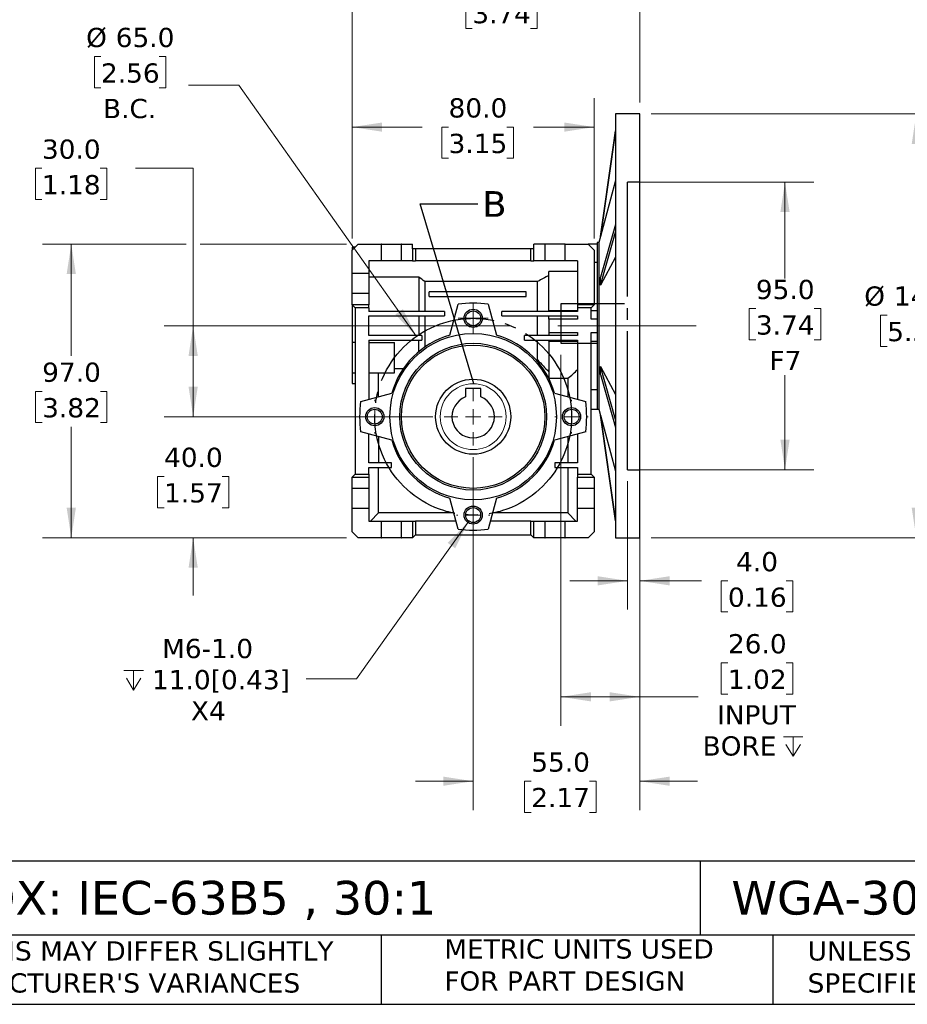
# Model space of a CAD drawing. Header units: millimetres. Extents: x 19 to 819, y 19 to 629.
# Tile 2 of 7: x 243 to 536, y 19 to 344. Entities that reach past the tile are written whole.
import ezdxf

# ---------------------------------------------------------------- set-up
doc = ezdxf.new("R2010")
doc.units = ezdxf.units.MM
doc.header["$LTSCALE"] = 3
for name, pattern in [('SLD-Center', [19.05, 15.24, -1.27, 1.27, -1.27]), ('SLD-Dashed', [1.905, 1.27, -0.635]), ('SLD-Solid', [0])]:
    doc.linetypes.add(name, pattern=pattern)
doc.layers.add('CENTER', color=40, linetype='SLD-Center')
doc.layers.add('HIDDEN', color=102, linetype='SLD-Dashed')
doc.layers.add('TEXT', color=140, linetype='SLD-Solid', lineweight=25)
doc.styles.add('SLDTEXTSTYLE0', font='VERDANA.TTF')
doc.styles.get("Standard").update_dxf_attribs({"font": 'VERDANA.TTF'})
doc.dimstyles.new('SLDDIMSTYLE0', dxfattribs={"dimtxt": 6.474023, "dimasz": 9.906, "dimexe": 0, "dimexo": 0.0625, "dimgap": 1.618506, "dimtad": 0, "dimtih": 1, "dimtoh": 1, "dimdec": 1, "dimrnd": 1e-09, "dimzin": 4, "dimdsep": 46, "dimtxsty": 'SLDTEXTSTYLE0', "dimsah": 1, "dimcen": 0.09, "dimadec": 0, "dimazin": 1, "dimtfac": 1, "dimtdec": 1, "dimtofl": 0, "dimtmove": 0, "dimatfit": 3, "dimfxl": 0, "dimfrac": 2, "dimtolj": 1, "dimtzin": 12, "dimarcsym": 0})
doc.dimstyles.new('SLDDIMSTYLE1', dxfattribs={"dimtxt": 6.474023, "dimasz": 9.906, "dimexe": 0, "dimexo": 0.0625, "dimgap": 1.618506, "dimtad": 0, "dimtih": 1, "dimtoh": 1, "dimdec": 1, "dimrnd": 1e-09, "dimzin": 4, "dimdsep": 46, "dimtxsty": 'SLDTEXTSTYLE0', "dimsah": 1, "dimcen": 0.09, "dimadec": 0, "dimazin": 1, "dimtfac": 1, "dimtdec": 1, "dimtmove": 0, "dimatfit": 0, "dimfxl": 0, "dimfrac": 2, "dimtolj": 1, "dimtzin": 12, "dimarcsym": 0})
doc.dimstyles.new('SLDDIMSTYLE2', dxfattribs={"dimtxt": 6.474023, "dimasz": 9.906, "dimexe": 0, "dimexo": 0.0625, "dimgap": 1.618506, "dimtad": 0, "dimtih": 1, "dimtoh": 1, "dimdec": 1, "dimrnd": 1e-09, "dimzin": 4, "dimdsep": 46, "dimtxsty": 'SLDTEXTSTYLE0', "dimsah": 1, "dimcen": 0, "dimadec": 0, "dimazin": 1, "dimtfac": 1, "dimtdec": 1, "dimtofl": 0, "dimtmove": 0, "dimatfit": 3, "dimfxl": 0, "dimfrac": 2, "dimtolj": 1, "dimtzin": 12, "dimarcsym": 0})
doc.dimstyles.new('SLDDIMSTYLE3', dxfattribs={"dimtxt": 6.474023, "dimasz": 9.906, "dimexe": 0, "dimexo": 0.0625, "dimgap": 1.618506, "dimtad": 0, "dimtih": 1, "dimtoh": 1, "dimdec": 1, "dimrnd": 1e-09, "dimzin": 12, "dimdsep": 46, "dimtxsty": 'SLDTEXTSTYLE0', "dimsah": 1, "dimcen": 0, "dimadec": 0, "dimazin": 3, "dimtfac": 1, "dimtdec": 1, "dimtofl": 0, "dimtmove": 0, "dimatfit": 3, "dimfxl": 0, "dimfrac": 2, "dimtolj": 1, "dimtzin": 12, "dimarcsym": 0})
doc.dimstyles.new('SLDDIMSTYLE4', dxfattribs={"dimtxt": 0.18, "dimasz": 9.906, "dimexe": 0, "dimexo": 0.0625, "dimgap": 0, "dimtad": 0, "dimtih": 1, "dimtoh": 1, "dimdec": 0, "dimrnd": 1e-09, "dimzin": 0, "dimdsep": 46, "dimtxsty": 'Standard', "dimblk1": 'NONE', "dimblk2": 'NONE', "dimsah": 1, "dimcen": 0.09, "dimadec": 0, "dimazin": 0, "dimtfac": 9.906, "dimtdec": 0, "dimtofl": 0, "dimtmove": 0, "dimatfit": 3, "dimldrblk": 'NONE', "dimfxl": 0, "dimfrac": 2, "dimtolj": 1, "dimtzin": 0, "dimarcsym": 0})

# ---------------------------------------------------------------- blocks, each defined once
blk = doc.blocks.new('_D')
at = {"color": 7, "linetype": 'SLD-Solid', "lineweight": 0}
for p, q in [((447.15, 290.65), (504.87, 290.65)), ((495.34, 290.65), (495.34, 258.76)), ((485.72, 248.85), (483.55, 248.85)), ((483.55, 248.85), (483.55, 238.56)), ((504.96, 248.85), (507.14, 248.85)), ((507.14, 248.85), (507.14, 238.56)), ((483.55, 238.56), (485.72, 238.56)), ((507.14, 238.56), (504.96, 238.56)), ((495.34, 195.65), (495.34, 226.82)), ((447.15, 195.65), (504.87, 195.65))]:
    blk.add_line(p, q, dxfattribs=at)
at = {"color": 7, "linetype": 'SLD-Solid', "lineweight": 18}
for points in [[(495.34, 290.65), (493.82, 280.74), (496.87, 280.74)], [(495.34, 195.65), (496.87, 205.55), (493.82, 205.55)]]:
    blk.add_solid(points, dxfattribs=at)
at = {"color": 7, "linetype": 'SLD-Solid', "lineweight": 18, "char_height": 6.35, "attachment_point": 1, "style": 'SLDTEXTSTYLE0'}
for s, insert in [('95.0', (485.72, 258.36)), ('3.74', (485.72, 246.62)), ('F7', (490.22, 234.89))]:
    blk.add_mtext(s, dxfattribs=dict(at, insert=insert))
blk = doc.blocks.new('_D_1')
at = {"color": 7, "linetype": 'SLD-Solid', "lineweight": 0}
for p, q in [((443.34, 191.84), (443.34, 149.41)), ((447.34, 191.84), (447.34, 149.41)), ((443.34, 158.93), (424.29, 158.93)), ((447.34, 158.93), (467.72, 158.93)), ((476.49, 158.93), (474.31, 158.93)), ((474.31, 158.93), (474.31, 148.64)), ((495.73, 158.93), (497.9, 158.93)), ((497.9, 158.93), (497.9, 148.64)), ((474.31, 148.64), (476.49, 148.64)), ((497.9, 148.64), (495.73, 148.64))]:
    blk.add_line(p, q, dxfattribs=at)
at = {"color": 7, "linetype": 'SLD-Solid', "lineweight": 18}
for points in [[(443.34, 158.93), (433.44, 160.46), (433.44, 157.41)], [(447.34, 158.93), (457.25, 157.41), (457.25, 160.46)]]:
    blk.add_solid(points, dxfattribs=at)
at = {"color": 7, "linetype": 'SLD-Solid', "lineweight": 18, "char_height": 6.35, "attachment_point": 1, "style": 'SLDTEXTSTYLE0'}
for s, insert in [('4.0', (479.18, 168.45)), ('0.16', (476.49, 156.71))]:
    blk.add_mtext(s, dxfattribs=dict(at, insert=insert))
blk = doc.blocks.new('_D_2')
at = {"color": 7, "linetype": 'SLD-Solid', "lineweight": 0}
for p, q in [((269.39, 332.09), (267.21, 332.09)), ((267.21, 332.09), (267.21, 321.8)), ((288.62, 332.09), (290.8, 332.09)), ((290.8, 332.09), (290.8, 321.8)), ((314.94, 322.69), (298.27, 322.69)), ((373.59, 239.69), (314.94, 322.69)), ((267.21, 321.8), (269.39, 321.8)), ((290.8, 321.8), (288.62, 321.8))]:
    blk.add_line(p, q, dxfattribs=at)
at = {"color": 7, "linetype": 'SLD-Solid', "lineweight": 18}
blk.add_solid([(373.59, 239.69), (369.12, 248.66), (366.63, 246.9)], dxfattribs=at)
at = {"color": 7, "linetype": 'SLD-Solid', "lineweight": 18, "char_height": 6.35, "attachment_point": 1, "style": 'SLDTEXTSTYLE0'}
for s, insert in [('%%c', (264.5, 341.6)), ('65.0', (274.27, 341.6)), ('2.56', (269.39, 329.86)), ('B.C.', (270.06, 318.12))]:
    blk.add_mtext(s, dxfattribs=dict(at, insert=insert))
blk = doc.blocks.new('_D_3')
at = {"color": 7, "linetype": 'SLD-Solid', "lineweight": 0}
for p, q in [((352.34, 271.96), (352.34, 318.34)), ((432.34, 271.96), (432.34, 318.34)), ((352.34, 308.81), (375.44, 308.81)), ((384.21, 308.81), (382.04, 308.81)), ((382.04, 308.81), (382.04, 298.52)), ((403.45, 308.81), (405.63, 308.81)), ((405.63, 308.81), (405.63, 298.52)), ((432.34, 308.81), (412.22, 308.81)), ((382.04, 298.52), (384.21, 298.52)), ((405.63, 298.52), (403.45, 298.52))]:
    blk.add_line(p, q, dxfattribs=at)
at = {"color": 7, "linetype": 'SLD-Solid', "lineweight": 18}
for points in [[(352.34, 308.81), (362.25, 307.29), (362.25, 310.33)], [(432.34, 308.81), (422.44, 310.33), (422.44, 307.29)]]:
    blk.add_solid(points, dxfattribs=at)
at = {"color": 7, "linetype": 'SLD-Solid', "lineweight": 18, "char_height": 6.35, "attachment_point": 1, "style": 'SLDTEXTSTYLE0'}
for s, insert in [('80.0', (384.21, 318.33)), ('3.15', (384.21, 306.59))]:
    blk.add_mtext(s, dxfattribs=dict(at, insert=insert))
blk = doc.blocks.new('_D_4')
at = {"color": 7, "linetype": 'SLD-Solid', "lineweight": 0}
for p, q in [((249.89, 295.2), (247.72, 295.2)), ((247.72, 295.2), (247.72, 284.91)), ((269.13, 295.2), (271.3, 295.2)), ((271.3, 295.2), (271.3, 284.91)), ((280.8, 295.2), (299.85, 295.2)), ((299.85, 295.2), (299.85, 243.15)), ((247.72, 284.91), (249.89, 284.91)), ((271.3, 284.91), (269.13, 284.91)), ((404.48, 243.15), (290.32, 243.15)), ((299.85, 243.15), (299.85, 213.15)), ((378.99, 213.15), (290.32, 213.15))]:
    blk.add_line(p, q, dxfattribs=at)
at = {"color": 7, "linetype": 'SLD-Solid', "lineweight": 18}
for points in [[(299.85, 243.15), (298.32, 233.24), (301.37, 233.24)], [(299.85, 213.15), (301.37, 223.05), (298.32, 223.05)]]:
    blk.add_solid(points, dxfattribs=at)
at = {"color": 7, "linetype": 'SLD-Solid', "lineweight": 18, "char_height": 6.35, "attachment_point": 1, "style": 'SLDTEXTSTYLE0'}
for s, insert in [('30.0', (249.89, 304.71)), ('1.18', (249.89, 292.97))]:
    blk.add_mtext(s, dxfattribs=dict(at, insert=insert))
blk = doc.blocks.new('_D_5')
at = {"color": 7, "linetype": 'SLD-Solid', "lineweight": 0}
for p, q in [((299.85, 213.15), (299.85, 232.2)), ((378.99, 213.15), (290.32, 213.15)), ((290.23, 193.39), (288.05, 193.39)), ((288.05, 193.39), (288.05, 183.1)), ((309.47, 193.39), (311.64, 193.39)), ((311.64, 193.39), (311.64, 183.1)), ((288.05, 183.1), (290.23, 183.1)), ((311.64, 183.1), (309.47, 183.1)), ((350.53, 173.15), (290.32, 173.15)), ((299.85, 173.15), (299.85, 154.1))]:
    blk.add_line(p, q, dxfattribs=at)
at = {"color": 7, "linetype": 'SLD-Solid', "lineweight": 18}
for points in [[(299.85, 213.15), (301.37, 223.05), (298.32, 223.05)], [(299.85, 173.15), (298.32, 163.24), (301.37, 163.24)]]:
    blk.add_solid(points, dxfattribs=at)
at = {"color": 7, "linetype": 'SLD-Solid', "lineweight": 18, "char_height": 6.35, "attachment_point": 1, "style": 'SLDTEXTSTYLE0'}
for s, insert in [('40.0', (290.23, 202.91)), ('1.57', (290.23, 191.17))]:
    blk.add_mtext(s, dxfattribs=dict(at, insert=insert))
blk = doc.blocks.new('_D_6')
at = {"color": 7, "linetype": 'SLD-Solid', "lineweight": 0}
for p, q in [((297.56, 270.15), (250.06, 270.15)), ((259.59, 270.15), (259.59, 233.25)), ((350.53, 270.15), (302.13, 270.15)), ((249.97, 221.51), (247.8, 221.51)), ((247.8, 221.51), (247.8, 211.22)), ((269.21, 221.51), (271.38, 221.51)), ((271.38, 221.51), (271.38, 211.22)), ((247.8, 211.22), (249.97, 211.22)), ((259.59, 173.15), (259.59, 209.77)), ((271.38, 211.22), (269.21, 211.22)), ((350.53, 173.15), (250.06, 173.15))]:
    blk.add_line(p, q, dxfattribs=at)
at = {"color": 7, "linetype": 'SLD-Solid', "lineweight": 18}
for points in [[(259.59, 270.15), (258.06, 260.24), (261.11, 260.24)], [(259.59, 173.15), (261.11, 183.05), (258.06, 183.05)]]:
    blk.add_solid(points, dxfattribs=at)
at = {"color": 7, "linetype": 'SLD-Solid', "lineweight": 18, "char_height": 6.35, "attachment_point": 1, "style": 'SLDTEXTSTYLE0'}
for s, insert in [('97.0', (249.97, 231.02)), ('3.82', (249.97, 219.29))]:
    blk.add_mtext(s, dxfattribs=dict(at, insert=insert))
blk = doc.blocks.new('SW_SYMBOL_HOLE_DEPTH')
at = {"color": 0, "linetype": 'SLD-Solid', "lineweight": 18}
for p, q in [((0, 2625), (2400, 2625)), ((1200, 2625), (1200, 225)), ((300, 1665), (1200, 225)), ((2100, 1665), (1200, 225))]:
    blk.add_line(p, q, dxfattribs=at)
blk = doc.blocks.new('_D_7')
at = {"color": 7, "linetype": 'SLD-Solid', "lineweight": 0}
for p, q in [((390.92, 178.64), (353.83, 126.55)), ((353.83, 126.55), (337.16, 126.55))]:
    blk.add_line(p, q, dxfattribs=at)
at = {"color": 7, "linetype": 'SLD-Solid', "lineweight": 18}
blk.add_solid([(390.92, 178.64), (383.93, 171.46), (386.41, 169.69)], dxfattribs=at)
at = {"color": 7, "linetype": 'SLD-Solid', "lineweight": 18, "xscale": 0.002688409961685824, "yscale": 0.002688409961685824, "zscale": 0.002688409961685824}
blk.add_blockref('SW_SYMBOL_HOLE_DEPTH', (276.97, 122.26), dxfattribs=at)
at = {"color": 7, "linetype": 'SLD-Solid', "lineweight": 18, "char_height": 6.35, "attachment_point": 1, "style": 'SLDTEXTSTYLE0'}
for s, insert in [('M6-1.0', (289.58, 139.76)), ('11.0[0.43]', (286.24, 129.47)), ('X4', (299.1, 119.18))]:
    blk.add_mtext(s, dxfattribs=dict(at, insert=insert))
blk = doc.blocks.new('_D_8')
at = {"color": 7, "linetype": 'SLD-Solid', "lineweight": 0}
for p, q in [((451.15, 313.15), (548.25, 313.15)), ((538.72, 313.15), (538.72, 258.41)), ((529.1, 246.67), (526.93, 246.67)), ((526.93, 246.67), (526.93, 236.38)), ((548.34, 246.67), (550.51, 246.67)), ((550.51, 246.67), (550.51, 236.38)), ((526.93, 236.38), (529.1, 236.38)), ((538.72, 173.15), (538.72, 234.93)), ((550.51, 236.38), (548.34, 236.38)), ((451.15, 173.15), (548.25, 173.15))]:
    blk.add_line(p, q, dxfattribs=at)
at = {"color": 7, "linetype": 'SLD-Solid', "lineweight": 18}
for points in [[(538.72, 313.15), (537.2, 303.24), (540.25, 303.24)], [(538.72, 173.15), (540.25, 183.05), (537.2, 183.05)]]:
    blk.add_solid(points, dxfattribs=at)
at = {"color": 7, "linetype": 'SLD-Solid', "lineweight": 18, "char_height": 6.35, "attachment_point": 1, "style": 'SLDTEXTSTYLE0'}
for s, insert in [('%%c', (521.52, 256.18)), ('140.0', (531.3, 256.18)), ('5.51', (529.1, 244.45))]:
    blk.add_mtext(s, dxfattribs=dict(at, insert=insert))
blk = doc.blocks.new('_D_9')
at = {"color": 7, "linetype": 'SLD-Solid', "lineweight": 0}
for p, q in [((352.34, 271.96), (352.34, 361.22)), ((447.34, 316.96), (447.34, 361.22)), ((352.34, 351.69), (383.27, 351.69)), ((392.04, 351.69), (389.87, 351.69)), ((389.87, 351.69), (389.87, 341.4)), ((411.28, 351.69), (413.45, 351.69)), ((413.45, 351.69), (413.45, 341.4)), ((447.34, 351.69), (420.05, 351.69)), ((389.87, 341.4), (392.04, 341.4)), ((413.45, 341.4), (411.28, 341.4))]:
    blk.add_line(p, q, dxfattribs=at)
at = {"color": 7, "linetype": 'SLD-Solid', "lineweight": 18}
for points in [[(352.34, 351.69), (362.25, 350.17), (362.25, 353.21)], [(447.34, 351.69), (437.44, 353.21), (437.44, 350.17)]]:
    blk.add_solid(points, dxfattribs=at)
at = {"color": 7, "linetype": 'SLD-Solid', "lineweight": 18, "char_height": 6.35, "attachment_point": 1, "style": 'SLDTEXTSTYLE0'}
for s, insert in [('95.0', (392.04, 361.2)), ('3.74', (392.04, 349.47))]:
    blk.add_mtext(s, dxfattribs=dict(at, insert=insert))
blk = doc.blocks.new('_D_10')
at = {"color": 7, "linetype": 'SLD-Solid', "lineweight": 0}
for p, q in [((392.34, 199.8), (392.34, 83.21)), ((447.34, 169.34), (447.34, 83.21)), ((392.34, 92.74), (373.29, 92.74)), ((411.52, 92.74), (409.34, 92.74)), ((409.34, 92.74), (409.34, 82.45)), ((430.76, 92.74), (432.93, 92.74)), ((432.93, 92.74), (432.93, 82.45)), ((447.34, 92.74), (466.39, 92.74)), ((409.34, 82.45), (411.52, 82.45)), ((432.93, 82.45), (430.76, 82.45))]:
    blk.add_line(p, q, dxfattribs=at)
at = {"color": 7, "linetype": 'SLD-Solid', "lineweight": 18}
for points in [[(392.34, 92.74), (382.44, 94.26), (382.44, 91.22)], [(447.34, 92.74), (457.25, 91.22), (457.25, 94.26)]]:
    blk.add_solid(points, dxfattribs=at)
at = {"color": 7, "linetype": 'SLD-Solid', "lineweight": 18, "char_height": 6.35, "attachment_point": 1, "style": 'SLDTEXTSTYLE0'}
for s, insert in [('55.0', (411.52, 102.25)), ('2.17', (411.52, 90.52))]:
    blk.add_mtext(s, dxfattribs=dict(at, insert=insert))
blk = doc.blocks.new('_D_11')
at = {"color": 7, "linetype": 'SLD-Solid', "lineweight": 0}
for p, q in [((421.34, 233.59), (421.34, 111.09)), ((447.34, 169.34), (447.34, 111.09)), ((476.49, 131.82), (474.31, 131.82)), ((474.31, 131.82), (474.31, 121.53)), ((495.73, 131.82), (497.9, 131.82)), ((497.9, 131.82), (497.9, 121.53)), ((421.34, 120.62), (447.34, 120.62)), ((447.34, 120.62), (466.68, 120.62)), ((474.31, 121.53), (476.49, 121.53)), ((497.9, 121.53), (495.73, 121.53))]:
    blk.add_line(p, q, dxfattribs=at)
at = {"color": 7, "linetype": 'SLD-Solid', "lineweight": 18}
for points in [[(421.34, 120.62), (431.25, 119.1), (431.25, 122.14)], [(447.34, 120.62), (437.44, 122.14), (437.44, 119.1)]]:
    blk.add_solid(points, dxfattribs=at)
at = {"color": 7, "linetype": 'SLD-Solid', "lineweight": 18, "xscale": 0.002688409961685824, "yscale": 0.002688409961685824, "zscale": 0.002688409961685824}
blk.add_blockref('SW_SYMBOL_HOLE_DEPTH', (494.82, 100.36), dxfattribs=at)
at = {"color": 7, "linetype": 'SLD-Solid', "lineweight": 18, "char_height": 6.35, "attachment_point": 1, "style": 'SLDTEXTSTYLE0'}
for s, insert in [('26.0', (476.49, 141.33)), ('1.02', (476.49, 129.6)), ('INPUT', (472.89, 117.86)), ('BORE ', (468.13, 107.57))]:
    blk.add_mtext(s, dxfattribs=dict(at, insert=insert))
blk = doc.blocks.new('SW_CENTERMARKSYMBOL_0')
at = {"color": 0, "linetype": 'SLD-Solid', "lineweight": 18}
for p, q in [((0, 5.08), (0, 9.54)), ((-5.08, 0), (-9.54, 0)), ((0, 0), (-2.54, 0)), ((0, 0), (0, 2.54)), ((0, 0), (0, -2.54)), ((0, 0), (2.54, 0)), ((5.08, 0), (9.54, 0)), ((0, -5.08), (0, -9.54))]:
    blk.add_line(p, q, dxfattribs=at)
blk = doc.blocks.new('SW_CENTERMARKSYMBOL_1')
at = {"color": 0, "linetype": 'SLD-Solid', "lineweight": 18}
for p, q in [((0, 2.54), (0, 5)), ((-2.54, 0), (-5, 0)), ((0, 0), (-2.54, 0)), ((0, 0), (0, 2.54)), ((0, 0), (0, -2.54)), ((0, 0), (2.54, 0)), ((2.54, 0), (5, 0)), ((0, -2.54), (0, -5))]:
    blk.add_line(p, q, dxfattribs=at)
blk = doc.blocks.new('SW_CENTERMARKSYMBOL_2')
at = {"color": 0, "linetype": 'SLD-Solid', "lineweight": 18}
for p, q in [((0, 5.08), (0, 5.54)), ((-5.08, 0), (-5.54, 0)), ((0, 0), (-2.54, 0)), ((0, 0), (0, 2.54)), ((0, 0), (0, -2.54)), ((0, 0), (2.54, 0)), ((5.08, 0), (5.54, 0)), ((0, -5.08), (0, -5.54))]:
    blk.add_line(p, q, dxfattribs=at)
blk = doc.blocks.new('SW_CENTERMARKSYMBOL_3')
at = {"color": 0, "linetype": 'SLD-Solid', "lineweight": 18}
for p, q in [((0, 5.08), (0, 5.54)), ((-5.08, 0), (-5.54, 0)), ((0, 0), (-2.54, 0)), ((0, 0), (0, 2.54)), ((0, 0), (0, -2.54)), ((0, 0), (2.54, 0)), ((5.08, 0), (5.54, 0)), ((0, -5.08), (0, -5.54))]:
    blk.add_line(p, q, dxfattribs=at)
blk = doc.blocks.new('SW_CENTERMARKSYMBOL_4')
at = {"color": 0, "linetype": 'SLD-Solid', "lineweight": 18}
for p, q in [((0, 5.08), (0, 5.54)), ((-5.08, 0), (-5.54, 0)), ((0, 0), (-2.54, 0)), ((0, 0), (0, 2.54)), ((0, 0), (0, -2.54)), ((0, 0), (2.54, 0)), ((5.08, 0), (5.54, 0)), ((0, -5.08), (0, -5.54))]:
    blk.add_line(p, q, dxfattribs=at)
blk = doc.blocks.new('_None')

msp = doc.modelspace()

# ---------------------------------------------------------------- linework, layer by layer
for p, q in [((447.34, 313.15), (439.34, 313.15)), ((439.34, 313.15), (439.34, 243.15)), ((447.34, 243.15), (447.34, 313.15)), ((439.34, 307.6), (434.4, 272.71)), ((439.34, 291.15), (434.4, 272.68)), ((439.34, 276.66), (434.4, 259.21)), ((352.34, 268.15), (354.34, 270.15)), ((354.34, 270.15), (361.99, 270.15)), ((361.99, 270.15), (361.99, 264.65)), ((362.09, 270.15), (361.99, 270.15)), ((362.09, 264.65), (362.09, 270.15)), ((362.09, 270.15), (368.59, 270.15)), ((368.59, 270.15), (368.59, 264.65)), ((368.7, 270.15), (368.59, 270.15)), ((368.7, 264.65), (368.7, 270.15)), ((368.7, 270.15), (372.34, 270.15)), ((372.34, 268.65), (372.34, 270.15)), ((415.99, 270.15), (412.34, 270.15)), ((412.34, 268.65), (412.34, 270.15)), ((415.99, 270.15), (415.99, 264.65)), ((416.09, 270.15), (415.99, 270.15)), ((416.09, 264.65), (416.09, 270.15)), ((422.59, 270.15), (416.09, 270.15)), ((422.59, 270.15), (422.59, 264.65)), ((422.7, 270.15), (422.59, 270.15)), ((422.7, 264.65), (422.7, 270.15)), ((422.7, 270.15), (430.34, 270.15)), ((430.34, 270.15), (432.34, 268.15)), ((433.34, 270.15), (430.34, 270.15)), ((433.84, 270.65), (433.34, 270.65)), ((433.34, 270.65), (433.34, 243.15)), ((434.4, 272.71), (433.84, 270.65)), ((433.84, 270.65), (433.84, 215.65)), ((434.4, 272.68), (434.4, 272.71)), ((353.34, 269.15), (352.34, 269.15)), ((352.34, 269.15), (352.34, 268.15)), ((352.34, 260.4), (352.34, 268.15)), ((373.34, 268.65), (372.34, 268.65)), ((372.34, 268.65), (372.34, 264.65)), ((373.34, 268.65), (373.34, 264.65)), ((411.34, 268.65), (373.34, 268.65)), ((411.34, 264.65), (411.34, 268.65)), ((412.34, 268.65), (411.34, 268.65)), ((412.34, 264.65), (412.34, 268.65)), ((432.34, 268.15), (432.34, 250.15)), ((357.84, 264.65), (357.84, 260.4)), ((361.99, 264.65), (357.84, 264.65)), ((362.09, 264.65), (361.99, 264.65)), ((368.59, 264.65), (362.09, 264.65)), ((368.7, 264.65), (368.59, 264.65)), ((372.34, 264.65), (368.7, 264.65)), ((372.34, 264.65), (373.34, 264.65)), ((411.34, 264.65), (373.34, 264.65)), ((411.34, 264.65), (412.34, 264.65)), ((415.99, 264.65), (412.34, 264.65)), ((416.09, 264.65), (415.99, 264.65)), ((422.59, 264.65), (416.09, 264.65)), ((422.7, 264.65), (422.59, 264.65)), ((426.84, 264.65), (422.7, 264.65)), ((426.84, 264.65), (426.84, 250.15)), ((433.34, 264.11), (432.34, 264.11)), ((439.34, 265.85), (434.4, 256.61)), ((357.84, 260.4), (352.34, 260.4)), ((352.34, 253.9), (352.34, 260.4)), ((357.84, 260.4), (357.84, 253.9)), ((426.84, 261.06), (417.34, 261.06)), ((417.34, 248.15), (417.34, 261.06)), ((374.34, 259.26), (357.84, 259.26)), ((374.34, 259.26), (374.34, 247.93)), ((376.34, 257.8), (376.34, 247.93)), ((413.63, 257.8), (376.34, 257.8)), ((413.63, 247.93), (413.63, 257.8)), ((434.4, 256.61), (434.4, 259.21)), ((352.34, 253.9), (357.84, 253.9)), ((352.34, 250.15), (352.34, 253.9)), ((357.84, 253.9), (357.84, 250.15)), ((409.84, 254.4), (377.84, 254.4)), ((377.84, 252.9), (377.84, 254.4)), ((409.84, 252.9), (409.84, 254.4)), ((377.84, 252.9), (409.84, 252.9)), ((357.84, 250.15), (352.34, 250.15)), ((352.34, 250.15), (353.34, 249.15)), ((352.34, 250.15), (352.34, 237.65)), ((357.84, 249.15), (353.34, 249.15)), ((353.34, 249.15), (353.34, 194.15)), ((357.84, 249.15), (357.84, 250.15)), ((357.84, 249.15), (357.84, 247.93)), ((382.84, 247.93), (357.84, 247.93)), ((382.84, 247.93), (382.84, 246.43)), ((384.59, 240.05), (387.34, 250.31)), ((397.34, 250.31), (400.09, 240.05)), ((401.84, 246.43), (401.84, 247.93)), ((426.84, 247.93), (401.84, 247.93)), ((426.84, 248.15), (417.34, 248.15)), ((417.34, 248.15), (417.34, 247.93)), ((426.84, 250.15), (426.84, 249.15)), ((432.34, 250.15), (426.84, 250.15)), ((431.34, 249.15), (426.84, 249.15)), ((426.84, 249.15), (426.84, 247.93)), ((431.34, 249.15), (432.34, 250.15)), ((431.34, 245.32), (431.34, 249.15)), ((433.34, 248.15), (431.34, 248.15)), ((357.84, 246.43), (382.84, 246.43)), ((357.84, 239.93), (357.84, 246.43)), ((374.34, 246.43), (374.34, 239.93)), ((376.34, 246.43), (376.34, 236.12)), ((401.84, 246.43), (426.84, 246.43)), ((413.63, 239.93), (413.63, 246.43)), ((417.34, 245.32), (417.34, 246.43)), ((426.84, 245.32), (417.34, 245.32)), ((417.34, 245.32), (417.34, 240.97)), ((426.84, 246.43), (426.84, 245.32)), ((433.34, 245.32), (431.34, 245.32)), ((417.34, 240.97), (417.34, 239.93)), ((417.34, 240.97), (426.84, 240.97)), ((426.84, 240.97), (426.84, 239.93)), ((431.34, 240.97), (433.34, 240.97)), ((431.34, 194.15), (431.34, 240.97)), ((433.34, 243.15), (433.34, 215.65)), ((439.34, 243.15), (439.34, 173.15)), ((447.34, 173.15), (447.34, 243.15)), ((353.34, 237.65), (352.34, 237.65)), ((352.34, 237.65), (352.34, 227.65)), ((375.34, 239.93), (357.84, 239.93)), ((357.84, 238.43), (357.84, 218.86)), ((357.84, 238.43), (375.34, 238.43)), ((357.84, 237.65), (366.34, 237.65)), ((366.34, 227.65), (366.34, 237.65)), ((374.34, 234.59), (374.34, 238.43)), ((375.34, 239.93), (375.34, 238.43)), ((426.84, 239.93), (409.34, 239.93)), ((409.34, 238.43), (409.34, 239.93)), ((409.34, 238.43), (426.84, 238.43)), ((413.63, 231.9), (413.63, 238.43)), ((417.34, 238.15), (417.34, 238.43)), ((417.34, 238.15), (426.84, 238.15)), ((417.34, 238.15), (417.34, 225.83)), ((426.84, 238.43), (426.84, 218.86)), ((431.34, 238.15), (433.34, 238.15)), ((413.13, 231.9), (413.63, 231.9)), ((366.34, 229.06), (369.3, 229.06)), ((434.4, 227.08), (434.4, 229.68)), ((439.34, 212.23), (434.4, 229.68)), ((434.4, 229.68), (439.34, 220.44)), ((352.34, 227.65), (353.34, 227.65)), ((352.34, 227.65), (352.34, 224.15)), ((357.84, 227.65), (366.34, 227.65)), ((361.09, 219.73), (361.09, 227.65)), ((417.34, 225.83), (423.59, 225.83)), ((423.59, 225.83), (423.59, 219.73)), ((352.34, 224.15), (353.34, 224.15)), ((394.84, 222.45), (389.84, 222.45)), ((389.84, 222.45), (389.84, 219.68)), ((394.84, 219.68), (394.84, 222.45)), ((431.34, 222.18), (433.34, 222.18)), ((355.18, 218.15), (365.44, 220.89)), ((419.25, 220.89), (429.51, 218.15)), ((431.34, 215.65), (433.34, 215.65)), ((433.34, 215.65), (433.84, 215.65)), ((433.84, 215.65), (434.4, 213.58)), ((434.4, 213.61), (439.34, 195.14)), ((434.4, 213.58), (434.4, 213.61)), ((439.34, 178.71), (434.4, 213.61)), ((434.4, 213.58), (439.34, 178.7)), ((365.44, 205.4), (355.18, 208.15)), ((357.84, 197.9), (357.84, 207.43)), ((361.09, 206.56), (361.09, 197.9)), ((429.51, 208.15), (419.25, 205.4)), ((423.59, 206.56), (423.59, 197.9)), ((426.84, 207.43), (426.84, 197.9)), ((365.34, 197.9), (357.84, 197.9)), ((357.84, 196.4), (365.34, 196.4)), ((357.84, 194.15), (357.84, 196.4)), ((361.09, 181.35), (361.09, 196.4)), ((365.34, 196.4), (365.34, 197.9)), ((426.84, 197.9), (419.34, 197.9)), ((419.34, 197.9), (419.34, 196.4)), ((419.34, 196.4), (426.84, 196.4)), ((423.59, 196.4), (423.59, 181.35)), ((426.84, 196.4), (426.84, 194.15)), ((353.34, 194.15), (352.34, 193.15)), ((352.34, 193.15), (357.84, 193.15)), ((352.34, 189.4), (352.34, 193.15)), ((353.34, 194.15), (357.84, 194.15)), ((357.84, 194.15), (357.84, 193.15)), ((357.84, 193.15), (357.84, 189.4)), ((426.84, 194.15), (431.34, 194.15)), ((426.84, 194.15), (426.84, 193.15)), ((426.84, 193.15), (432.34, 193.15)), ((426.84, 189.4), (426.84, 193.15)), ((432.34, 193.15), (431.34, 194.15)), ((432.34, 193.15), (432.34, 189.4)), ((357.84, 189.4), (352.34, 189.4)), ((352.34, 182.9), (352.34, 189.4)), ((357.84, 189.4), (357.84, 182.9)), ((432.34, 189.4), (426.84, 189.4)), ((426.84, 182.9), (426.84, 189.4)), ((432.34, 189.4), (432.34, 182.9)), ((387.34, 175.98), (384.59, 186.24)), ((400.09, 186.24), (397.34, 175.98)), ((352.34, 175.15), (352.34, 182.9)), ((352.34, 182.9), (357.84, 182.9)), ((357.84, 182.9), (357.84, 178.65)), ((426.84, 178.65), (426.84, 182.9)), ((426.84, 182.9), (432.34, 182.9)), ((432.34, 182.9), (432.34, 175.15)), ((358.38, 178.65), (361.09, 181.35)), ((385.9, 181.35), (361.09, 181.35)), ((423.59, 181.35), (398.78, 181.35)), ((423.59, 181.35), (426.3, 178.65)), ((357.84, 178.65), (361.99, 178.65)), ((361.99, 178.65), (361.99, 173.15)), ((361.99, 178.65), (362.09, 178.65)), ((362.09, 173.15), (362.09, 178.65)), ((362.09, 178.65), (368.59, 178.65)), ((368.59, 178.65), (368.59, 173.15)), ((368.59, 178.65), (368.7, 178.65)), ((368.7, 173.15), (368.7, 178.65)), ((368.7, 178.65), (372.34, 178.65)), ((372.34, 178.65), (372.34, 173.15)), ((372.34, 178.65), (373.34, 178.65)), ((373.34, 178.65), (373.34, 174.15)), ((386.63, 178.65), (373.34, 178.65)), ((411.34, 178.65), (398.06, 178.65)), ((411.34, 174.15), (411.34, 178.65)), ((411.34, 178.65), (412.34, 178.65)), ((412.34, 173.15), (412.34, 178.65)), ((412.34, 178.65), (415.99, 178.65)), ((415.99, 178.65), (415.99, 173.15)), ((415.99, 178.65), (416.09, 178.65)), ((416.09, 173.15), (416.09, 178.65)), ((416.09, 178.65), (422.59, 178.65)), ((422.59, 178.65), (422.59, 173.15)), ((422.59, 178.65), (422.7, 178.65)), ((422.7, 173.15), (422.7, 178.65)), ((422.7, 178.65), (426.84, 178.65)), ((354.34, 173.15), (352.34, 175.15)), ((361.99, 173.15), (354.34, 173.15)), ((361.99, 173.15), (362.09, 173.15)), ((368.59, 173.15), (362.09, 173.15)), ((368.59, 173.15), (368.7, 173.15)), ((372.34, 173.15), (368.7, 173.15)), ((372.34, 173.15), (373.34, 174.15)), ((373.34, 174.15), (411.34, 174.15)), ((411.34, 174.15), (412.34, 173.15)), ((415.99, 173.15), (412.34, 173.15)), ((415.99, 173.15), (416.09, 173.15)), ((422.59, 173.15), (416.09, 173.15)), ((422.59, 173.15), (422.7, 173.15)), ((430.34, 173.15), (422.7, 173.15)), ((432.34, 175.15), (430.34, 173.15)), ((439.34, 173.15), (447.34, 173.15))]:
    msp.add_line(p, q)
at = {"color": 7, "linetype": 'SLD-Center', "lineweight": 18}
msp.add_line((420.29, 243.15), (466.39, 243.15), dxfattribs=at)
at = {"flags": 128}
for points in [[(434.4, 272.68), (438.57, 302.1), (439.34, 307.58)], [(434.4, 256.61), (438.57, 271.32), (439.34, 274.06)], [(434.4, 227.08), (438.57, 212.37), (439.34, 209.63)]]:
    msp.add_lwpolyline(points, dxfattribs=at)
for centre, radius in [((392.34, 245.65), 3), ((392.34, 245.65), 2.46), ((392.34, 213.15), 27.5), ((392.34, 213.15), 24.25), ((392.34, 213.15), 23.67), ((392.34, 213.15), 12.4), ((359.84, 213.15), 3), ((359.84, 213.15), 2.46), ((424.84, 213.15), 3), ((424.84, 213.15), 2.46), ((392.34, 180.65), 3), ((392.34, 180.65), 2.46)]:
    msp.add_circle(centre, radius)
at = {"color": 7, "linetype": 'SLD-Solid', "lineweight": 18}
msp.add_circle((392.34, 213.15), 10.89, dxfattribs=at)
for radius, start, end in [(37.5, 82.3377, 97.6623), (28, 106.066, 163.934), (28, 16.066, 73.934), (37.5, 172.3377, 187.6623), (7, 110.9248, 69.0752), (37.5, 352.3377, 7.6623), (28, 196.066, 253.934), (28, 286.066, 343.934), (37.5, 262.3377, 277.6623)]:
    msp.add_arc((392.34, 213.15), radius, start, end)
for points in [[(376.34, 257.8), (375.68, 258.29), (375.01, 258.77), (374.34, 259.26)], [(417.34, 259.83), (416.1, 259.15), (414.87, 258.48), (413.63, 257.8)], [(413.63, 231.9), (414.82, 230.56), (416.06, 229.27), (417.34, 228.02)], [(423.59, 225.83), (424.77, 226.7), (425.87, 227.69), (426.84, 228.78)]]:
    msp.add_open_spline(points, degree=3)
at = {"layer": 'CENTER', "linetype": 'SLD-Center'}
for p, q in [((442.34, 250.45), (421.34, 250.45)), ((421.34, 250.45), (421.34, 237.4)), ((421.34, 237.4), (433.34, 237.4))]:
    msp.add_line(p, q, dxfattribs=at)
msp.add_circle((392.34, 213.15), 32.5, dxfattribs=at)
at = {"layer": 'HIDDEN', "linetype": 'SLD-Center'}
for p, q in [((443.34, 195.65), (443.34, 290.65)), ((447.34, 290.65), (443.34, 290.65)), ((443.34, 195.65), (447.34, 195.65))]:
    msp.add_line(p, q, dxfattribs=at)
at = {"layer": 'TEXT'}
for p, q in [((819.15, 66.38), (19.05, 66.38)), ((467.28, 66.38), (467.28, 41.91)), ((819.15, 41.91), (19.05, 41.91)), ((361.94, 41.91), (361.94, 19.05)), ((491.34, 41.91), (491.34, 19.05)), ((19.05, 19.05), (819.15, 19.05))]:
    msp.add_line(p, q, dxfattribs=at)

# ---------------------------------------------------------------- block references
at = {"color": 7, "linetype": 'Continuous', "lineweight": 0}
for name, p in [('SW_CENTERMARKSYMBOL_1', (392.34, 245.65)), ('SW_CENTERMARKSYMBOL_0', (392.34, 213.15)), ('SW_CENTERMARKSYMBOL_2', (359.84, 213.15)), ('SW_CENTERMARKSYMBOL_4', (424.84, 213.15)), ('SW_CENTERMARKSYMBOL_3', (392.34, 180.65))]:
    msp.add_blockref(name, p, dxfattribs=at)

# ---------------------------------------------------------------- texts
at = {"color": 7, "linetype": 'SLD-Solid', "lineweight": 18, "insert": (395.37, 287.65), "char_height": 8.47, "attachment_point": 1, "style": 'SLDTEXTSTYLE0'}
msp.add_mtext('B', dxfattribs=at)
at = {"layer": 'TEXT', "attachment_point": 1, "style": 'SLDTEXTSTYLE0'}
for s, insert, char_height in [('IRONHORSE WORM GEARBOX: IEC-63B5 , 30:1', (23.9, 59.82), 11.1125), ('WGA-30M-030-63B5', (477.62, 59.82), 11.1125), ("PART DIMENSIONS MAY DIFFER SLIGHTLY ^JDUE TO MANUFACTURER'S VARIANCES", (165.36, 39.87), 6.35), ('METRIC UNITS USED ^JFOR PART DESIGN', (382.81, 40.52), 6.35), ('UNLESS OTHERWISE ^JSPECIFIED UNITS ARE:', (502.82, 39.87), 6.35)]:
    msp.add_mtext(s, dxfattribs=dict(at, insert=insert, char_height=char_height))

# ---------------------------------------------------------------- dimensions: what is measured, and where the dimension line sits
at = {"color": 7, "linetype": 'SLD-Solid', "lineweight": 18}
for base, p1, p2, dimstyle, picture, middle in [((447.34, 351.69), (352.34, 268.15), (447.34, 313.15), 'SLDDIMSTYLE0', '_D_9', (401.66, 351.69)), ((432.34, 308.81), (352.34, 268.15), (432.34, 268.15), 'SLDDIMSTYLE0', '_D_3', (393.83, 308.81)), ((392.34, 92.74), (447.34, 173.15), (392.34, 203.61), 'SLDDIMSTYLE1', '_D_10', (421.14, 92.74)), ((447.34, 158.93), (443.34, 195.65), (447.34, 195.65), 'SLDDIMSTYLE1', '_D_1', (486.11, 158.93))]:
    dim = msp.add_linear_dim(base=base, p1=p1, p2=p2, dimstyle=dimstyle, dxfattribs=at)
    dim.commit()
    dim.dimension.update_dxf_attribs({"geometry": picture, "text_midpoint": middle, "dimtype": 160})
dim = msp.add_diameter_dim_2p(p1=(411.1, 186.6), p2=(373.59, 239.69), text='<>\\PB.C.', dimstyle='SLDDIMSTYLE2', dxfattribs=at)
dim.commit()
dim.dimension.update_dxf_attribs({"geometry": '_D_2', "text_midpoint": (279, 326.03), "dimtype": 163})
for base, p1, p2, text, picture, middle in [((538.72, 173.15), (447.34, 313.15), (447.34, 173.15), '%%c<>', '_D_8', (538.72, 246.67)), ((495.34, 290.65), (443.34, 195.65), (443.34, 290.65), '<>\\PF7', '_D', (495.34, 242.79))]:
    dim = msp.add_linear_dim(base=base, p1=p1, p2=p2, angle=90, text=text, dimstyle='SLDDIMSTYLE0', dxfattribs=at)
    dim.commit()
    dim.dimension.update_dxf_attribs({"geometry": picture, "text_midpoint": middle, "dimtype": 160})
for base, p1, p2, dimstyle, picture, middle in [((299.85, 213.15), (408.29, 243.15), (382.8, 213.15), 'SLDDIMSTYLE0', '_D_4', (299.85, 295.2)), ((259.59, 173.15), (354.34, 270.15), (354.34, 173.15), 'SLDDIMSTYLE0', '_D_6', (259.59, 221.51)), ((299.85, 213.15), (354.34, 173.15), (382.8, 213.15), 'SLDDIMSTYLE1', '_D_5', (299.85, 193.39))]:
    dim = msp.add_linear_dim(base=base, p1=p1, p2=p2, angle=90, dimstyle=dimstyle, dxfattribs=at)
    dim.commit()
    dim.dimension.update_dxf_attribs({"geometry": picture, "text_midpoint": middle, "dimtype": 160})
dim = msp.add_linear_dim(base=(447.34, 120.62), p1=(421.34, 237.4), p2=(447.34, 173.15), text='<>\\PINPUT\\PBORE {\\fGDT;x}', dimstyle='SLDDIMSTYLE0', dxfattribs=at)
dim.commit()
dim.dimension.update_dxf_attribs({"geometry": '_D_11', "text_midpoint": (486.11, 120.62), "dimtype": 160})
dim = msp.add_diameter_dim_2p(p1=(393.77, 182.65), p2=(390.92, 178.64), text='M6-1.0\\P{\\fGDT;x}11.0[0.43]\\PX4', dimstyle='SLDDIMSTYLE3', override={"dimpost": '<>'}, dxfattribs=at)
dim.commit()
dim.dimension.update_dxf_attribs({"geometry": '_D_7', "text_midpoint": (304.69, 126.55), "dimtype": 163})

# ---------------------------------------------------------------- leaders
at = {"color": 7, "linetype": 'SLD-Solid', "lineweight": 18, "has_arrowhead": 0}
msp.add_leader([(392.58, 224.03), (374.82, 283.42), (393.87, 283.42)], dimstyle='SLDDIMSTYLE4', dxfattribs=at)

doc.saveas('drawing.dxf')
